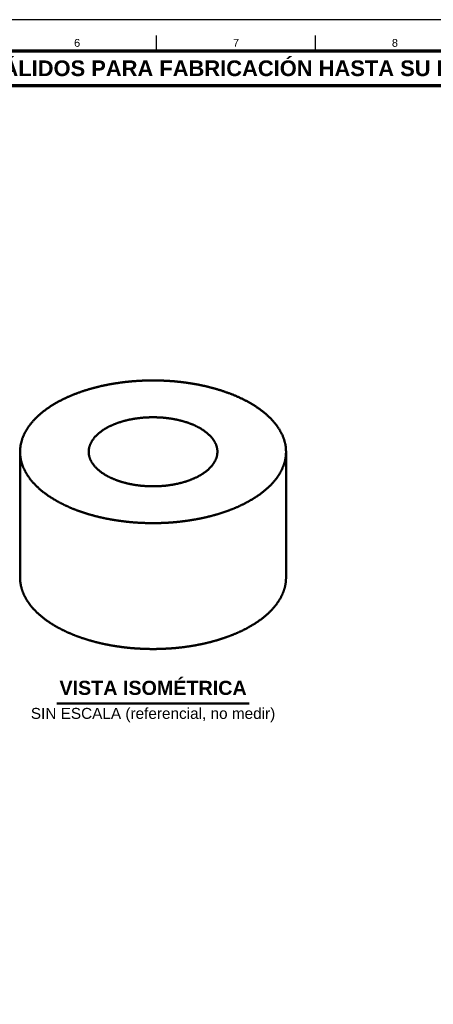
# Model space of a CAD drawing. Header units: millimetres. Extents: x 0 to 841, y 0 to 594.
# Tile 3 of 5: x 280 to 412, y 280 to 594. Entities that reach past the tile are written whole.
import ezdxf
from ezdxf.enums import TextEntityAlignment as Align

# ---------------------------------------------------------------- set-up
doc = ezdxf.new("R2010")
doc.units = ezdxf.units.MM
for name, color, linetype, lineweight in [('FINA', 7, 'CONTINUOUS', 25), ('MARCO', 7, 'CONTINUOUS', 70), ('TXT', 7, 'CONTINUOUS', 25), ('VIS', 7, 'CONTINUOUS', 50)]:
    doc.layers.add(name, color=color, linetype=linetype, lineweight=lineweight)
doc.styles.add('STD', font='LiberationSans-Regular.ttf')
doc.styles.add('STDB', font='LiberationSans-Bold.ttf')

msp = doc.modelspace()

# ---------------------------------------------------------------- linework, layer by layer
at = {"layer": 'FINA'}
for p, q in [((324.12, 584), (324.12, 589)), ((374.81, 584), (374.81, 589))]:
    msp.add_line(p, q, dxfattribs=at)
msp.add_lwpolyline([(0, 0), (841, 0), (841, 594), (0, 594)], close=True, dxfattribs=at)
at = {"layer": 'MARCO'}
for points in [[(20, 10), (831, 10), (831, 584), (20, 584)], [(20, 573), (831, 573), (831, 584), (20, 584)]]:
    msp.add_lwpolyline(points, close=True, dxfattribs=at)
at = {"layer": 'VIS'}
msp.add_line((292.29, 375.74), (353.71, 375.74), dxfattribs=at)
for points in [[(365.42, 456.09), (365.42, 456.3), (365.41, 456.51), (365.4, 456.72), (365.39, 456.92), (365.38, 457.13), (365.36, 457.34), (365.33, 457.55), (365.31, 457.76), (365.28, 457.97), (365.24, 458.17), (365.2, 458.38), (365.16, 458.58), (365.12, 458.79), (365.07, 458.99), (365.02, 459.2), (364.97, 459.4), (364.91, 459.6), (364.85, 459.8), (364.79, 460), (364.72, 460.2), (364.65, 460.4), (364.58, 460.59), (364.51, 460.79), (364.43, 460.98), (364.35, 461.18), (364.26, 461.37), (364.18, 461.56), (364.09, 461.75), (364, 461.94), (363.9, 462.12), (363.81, 462.31), (363.71, 462.5), (363.6, 462.68), (363.5, 462.86), (363.39, 463.04), (363.29, 463.22), (363.18, 463.4), (363.06, 463.57), (362.95, 463.75), (362.83, 463.92), (362.71, 464.1), (362.59, 464.27), (362.47, 464.44), (362.34, 464.6), (362.22, 464.77), (362.09, 464.94), (361.96, 465.1), (361.82, 465.26), (361.69, 465.42), (361.56, 465.58), (361.42, 465.74), (361.28, 465.9), (361.14, 466.06), (361, 466.21), (360.86, 466.36), (360.71, 466.52), (360.57, 466.67), (360.42, 466.82), (360.27, 466.96), (360.12, 467.11), (359.97, 467.26), (359.82, 467.4), (359.66, 467.54), (359.51, 467.68), (359.35, 467.82), (359.2, 467.96), (359.04, 468.1), (358.88, 468.24), (358.72, 468.37), (358.56, 468.51), (358.4, 468.64), (358.23, 468.77), (358.07, 468.9), (357.91, 469.03), (357.74, 469.16), (357.57, 469.28), (357.4, 469.41), (357.24, 469.53), (357.07, 469.66), (356.9, 469.78), (356.73, 469.9), (356.55, 470.02), (356.38, 470.14), (356.21, 470.26), (356.03, 470.37), (355.86, 470.49), (355.68, 470.6), (355.51, 470.72), (355.33, 470.83), (355.15, 470.94), (354.98, 471.05), (354.8, 471.16), (354.62, 471.27), (354.44, 471.38), (354.26, 471.48), (354.08, 471.59), (353.9, 471.69), (353.71, 471.8), (353.53, 471.9), (353.35, 472), (353.16, 472.1), (352.98, 472.2), (352.79, 472.3), (352.61, 472.4), (352.42, 472.49), (352.24, 472.59), (352.05, 472.68), (351.86, 472.78), (351.67, 472.87), (351.49, 472.96), (351.3, 473.05), (351.11, 473.14), (350.92, 473.23), (350.73, 473.32), (350.54, 473.41), (350.35, 473.5), (350.16, 473.58), (349.97, 473.67), (349.77, 473.75), (349.58, 473.84), (349.39, 473.92), (349.2, 474), (349, 474.08), (348.81, 474.16), (348.62, 474.24), (348.42, 474.32), (348.23, 474.4), (348.03, 474.47), (347.84, 474.55), (347.64, 474.63), (347.45, 474.7), (347.25, 474.77), (347.05, 474.85), (346.86, 474.92), (346.66, 474.99), (346.46, 475.06), (346.27, 475.13), (346.07, 475.2), (345.87, 475.27), (345.67, 475.34), (345.47, 475.4), (345.27, 475.47), (345.08, 475.54), (344.88, 475.6), (344.68, 475.66), (344.48, 475.73), (344.28, 475.79), (344.08, 475.85), (343.88, 475.91), (343.68, 475.97), (343.48, 476.03), (343.27, 476.09), (343.07, 476.15), (342.87, 476.21), (342.67, 476.27), (342.47, 476.32), (342.27, 476.38), (342.06, 476.43), (341.86, 476.49), (341.66, 476.54), (341.46, 476.59), (341.25, 476.65), (341.05, 476.7), (340.85, 476.75), (340.64, 476.8), (340.44, 476.85), (340.24, 476.9), (340.03, 476.95), (339.83, 476.99), (339.62, 477.04), (339.42, 477.09), (339.22, 477.13), (339.01, 477.18), (338.81, 477.22), (338.6, 477.27), (338.4, 477.31), (338.19, 477.35), (337.99, 477.39), (337.78, 477.43), (337.58, 477.48), (337.37, 477.52), (337.16, 477.55), (336.96, 477.59), (336.75, 477.63), (336.55, 477.67), (336.34, 477.71), (336.13, 477.74), (335.93, 477.78), (335.72, 477.81), (335.51, 477.85), (335.31, 477.88), (335.1, 477.92), (334.89, 477.95), (334.69, 477.98), (334.48, 478.01), (334.27, 478.04), (334.07, 478.07), (333.86, 478.1), (333.65, 478.13), (333.44, 478.16), (333.24, 478.19), (333.03, 478.22), (332.82, 478.24), (332.61, 478.27), (332.4, 478.3), (332.2, 478.32), (331.99, 478.34), (331.78, 478.37), (331.57, 478.39), (331.36, 478.42), (331.16, 478.44), (330.95, 478.46), (330.74, 478.48), (330.53, 478.5), (330.32, 478.52), (330.11, 478.54), (329.9, 478.56), (329.7, 478.58), (329.49, 478.59), (329.28, 478.61), (329.07, 478.63), (328.86, 478.64), (328.65, 478.66), (328.44, 478.67), (328.23, 478.69), (328.02, 478.7), (327.82, 478.71), (327.61, 478.73), (327.4, 478.74), (327.19, 478.75), (326.98, 478.76), (326.77, 478.77), (326.56, 478.78), (326.35, 478.79), (326.14, 478.8), (325.93, 478.81), (325.72, 478.82), (325.51, 478.82), (325.3, 478.83), (325.09, 478.83), (324.89, 478.84), (324.68, 478.84), (324.47, 478.85), (324.26, 478.85), (324.05, 478.86), (323.84, 478.86), (323.63, 478.86), (323.42, 478.86), (323.21, 478.86), (323, 478.86), (322.79, 478.86), (322.58, 478.86), (322.37, 478.86), (322.16, 478.86), (321.95, 478.86), (321.74, 478.85), (321.53, 478.85), (321.32, 478.84), (321.11, 478.84), (320.91, 478.83), (320.7, 478.83), (320.49, 478.82), (320.28, 478.82), (320.07, 478.81), (319.86, 478.8), (319.65, 478.79), (319.44, 478.78), (319.23, 478.77), (319.02, 478.76), (318.81, 478.75), (318.6, 478.74), (318.39, 478.73), (318.18, 478.71), (317.98, 478.7), (317.77, 478.69), (317.56, 478.67), (317.35, 478.66), (317.14, 478.64), (316.93, 478.63), (316.72, 478.61), (316.51, 478.59), (316.3, 478.58), (316.1, 478.56), (315.89, 478.54), (315.68, 478.52), (315.47, 478.5), (315.26, 478.48), (315.05, 478.46), (314.84, 478.44), (314.64, 478.42), (314.43, 478.39), (314.22, 478.37), (314.01, 478.34), (313.8, 478.32), (313.6, 478.3), (313.39, 478.27), (313.18, 478.24), (312.97, 478.22), (312.76, 478.19), (312.56, 478.16), (312.35, 478.13), (312.14, 478.1), (311.93, 478.07), (311.73, 478.04), (311.52, 478.01), (311.31, 477.98), (311.11, 477.95), (310.9, 477.92), (310.69, 477.88), (310.49, 477.85), (310.28, 477.81), (310.07, 477.78), (309.87, 477.74), (309.66, 477.71), (309.45, 477.67), (309.25, 477.63), (309.04, 477.59), (308.84, 477.55), (308.63, 477.52), (308.42, 477.48), (308.22, 477.43), (308.01, 477.39), (307.81, 477.35), (307.6, 477.31), (307.4, 477.27), (307.19, 477.22), (306.99, 477.18), (306.78, 477.13), (306.58, 477.09), (306.38, 477.04), (306.17, 476.99), (305.97, 476.95), (305.76, 476.9), (305.56, 476.85), (305.36, 476.8), (305.15, 476.75), (304.95, 476.7), (304.75, 476.65), (304.54, 476.59), (304.34, 476.54), (304.14, 476.49), (303.94, 476.43), (303.73, 476.38), (303.53, 476.32), (303.33, 476.27), (303.13, 476.21), (302.93, 476.15), (302.73, 476.09), (302.52, 476.03), (302.32, 475.97), (302.12, 475.91), (301.92, 475.85), (301.72, 475.79), (301.52, 475.73), (301.32, 475.66), (301.12, 475.6), (300.92, 475.54), (300.73, 475.47), (300.53, 475.4), (300.33, 475.34), (300.13, 475.27), (299.93, 475.2), (299.73, 475.13), (299.54, 475.06), (299.34, 474.99), (299.14, 474.92), (298.95, 474.85), (298.75, 474.77), (298.55, 474.7), (298.36, 474.63), (298.16, 474.55), (297.97, 474.47), (297.77, 474.4), (297.58, 474.32), (297.38, 474.24), (297.19, 474.16), (297, 474.08), (296.8, 474), (296.61, 473.92), (296.42, 473.84), (296.23, 473.75), (296.03, 473.67), (295.84, 473.58), (295.65, 473.5), (295.46, 473.41), (295.27, 473.32), (295.08, 473.23), (294.89, 473.14), (294.7, 473.05), (294.51, 472.96), (294.33, 472.87), (294.14, 472.78), (293.95, 472.68), (293.76, 472.59), (293.58, 472.49), (293.39, 472.4), (293.21, 472.3), (293.02, 472.2), (292.84, 472.1), (292.65, 472), (292.47, 471.9), (292.29, 471.8), (292.1, 471.69), (291.92, 471.59), (291.74, 471.48), (291.56, 471.38), (291.38, 471.27), (291.2, 471.16), (291.02, 471.05), (290.85, 470.94), (290.67, 470.83), (290.49, 470.72), (290.32, 470.6), (290.14, 470.49), (289.97, 470.37), (289.79, 470.26), (289.62, 470.14), (289.45, 470.02), (289.27, 469.9), (289.1, 469.78), (288.93, 469.66), (288.76, 469.53), (288.6, 469.41), (288.43, 469.28), (288.26, 469.16), (288.09, 469.03), (287.93, 468.9), (287.77, 468.77), (287.6, 468.64), (287.44, 468.51), (287.28, 468.37), (287.12, 468.24), (286.96, 468.1), (286.8, 467.96), (286.65, 467.82), (286.49, 467.68), (286.34, 467.54), (286.18, 467.4), (286.03, 467.26), (285.88, 467.11), (285.73, 466.96), (285.58, 466.82), (285.43, 466.67), (285.29, 466.52), (285.14, 466.36), (285, 466.21), (284.86, 466.06), (284.72, 465.9), (284.58, 465.74), (284.44, 465.58), (284.31, 465.42), (284.18, 465.26), (284.04, 465.1), (283.91, 464.94), (283.78, 464.77), (283.66, 464.6), (283.53, 464.44), (283.41, 464.27), (283.29, 464.1), (283.17, 463.92), (283.05, 463.75), (282.94, 463.57), (282.82, 463.4), (282.71, 463.22), (282.61, 463.04), (282.5, 462.86), (282.4, 462.68), (282.29, 462.5), (282.19, 462.31), (282.1, 462.12), (282, 461.94), (281.91, 461.75), (281.82, 461.56), (281.74, 461.37), (281.65, 461.18), (281.57, 460.98), (281.49, 460.79), (281.42, 460.59), (281.35, 460.4), (281.28, 460.2), (281.21, 460), (281.15, 459.8), (281.09, 459.6), (281.03, 459.4), (280.98, 459.2), (280.93, 458.99), (280.88, 458.79), (280.84, 458.58), (280.8, 458.38), (280.76, 458.17), (280.72, 457.97), (280.69, 457.76), (280.67, 457.55), (280.64, 457.34), (280.62, 457.13), (280.61, 456.92), (280.6, 456.72), (280.59, 456.51), (280.58, 456.3), (280.58, 456.09)], [(343.53, 456.09), (343.52, 456.25), (343.52, 456.42), (343.51, 456.58), (343.49, 456.74), (343.47, 456.91), (343.44, 457.07), (343.41, 457.23), (343.38, 457.39), (343.34, 457.55), (343.3, 457.71), (343.26, 457.87), (343.21, 458.03), (343.15, 458.18), (343.09, 458.34), (343.03, 458.49), (342.97, 458.64), (342.9, 458.79), (342.83, 458.94), (342.75, 459.08), (342.67, 459.23), (342.59, 459.37), (342.51, 459.51), (342.42, 459.65), (342.33, 459.79), (342.24, 459.93), (342.14, 460.06), (342.05, 460.19), (341.95, 460.33), (341.84, 460.45), (341.74, 460.58), (341.63, 460.71), (341.53, 460.83), (341.42, 460.95), (341.3, 461.07), (341.19, 461.19), (341.07, 461.31), (340.96, 461.43), (340.84, 461.54), (340.72, 461.65), (340.6, 461.76), (340.47, 461.87), (340.35, 461.98), (340.22, 462.08), (340.09, 462.19), (339.97, 462.29), (339.84, 462.39), (339.7, 462.49), (339.57, 462.59), (339.44, 462.69), (339.31, 462.78), (339.17, 462.87), (339.03, 462.97), (338.9, 463.06), (338.76, 463.15), (338.62, 463.24), (338.48, 463.32), (338.34, 463.41), (338.2, 463.49), (338.06, 463.58), (337.91, 463.66), (337.77, 463.74), (337.63, 463.82), (337.48, 463.9), (337.34, 463.97), (337.19, 464.05), (337.04, 464.12), (336.9, 464.2), (336.75, 464.27), (336.6, 464.34), (336.45, 464.41), (336.3, 464.48), (336.15, 464.55), (336, 464.61), (335.85, 464.68), (335.7, 464.75), (335.55, 464.81), (335.39, 464.87), (335.24, 464.93), (335.09, 464.99), (334.94, 465.05), (334.78, 465.11), (334.63, 465.17), (334.47, 465.22), (334.32, 465.28), (334.16, 465.34), (334.01, 465.39), (333.85, 465.44), (333.7, 465.49), (333.54, 465.54), (333.38, 465.59), (333.22, 465.64), (333.07, 465.69), (332.91, 465.74), (332.75, 465.78), (332.59, 465.83), (332.44, 465.87), (332.28, 465.92), (332.12, 465.96), (331.96, 466), (331.8, 466.04), (331.64, 466.08), (331.48, 466.12), (331.32, 466.16), (331.16, 466.2), (331, 466.24), (330.84, 466.27), (330.68, 466.31), (330.52, 466.34), (330.36, 466.38), (330.19, 466.41), (330.03, 466.44), (329.87, 466.47), (329.71, 466.5), (329.55, 466.53), (329.39, 466.56), (329.22, 466.59), (329.06, 466.62), (328.9, 466.64), (328.74, 466.67), (328.57, 466.69), (328.41, 466.72), (328.25, 466.74), (328.09, 466.76), (327.92, 466.79), (327.76, 466.81), (327.6, 466.83), (327.43, 466.85), (327.27, 466.87), (327.11, 466.88), (326.94, 466.9), (326.78, 466.92), (326.61, 466.94), (326.45, 466.95), (326.29, 466.97), (326.12, 466.98), (325.96, 466.99), (325.79, 467), (325.63, 467.02), (325.47, 467.03), (325.3, 467.04), (325.14, 467.05), (324.97, 467.06), (324.81, 467.06), (324.65, 467.07), (324.48, 467.08), (324.32, 467.08), (324.15, 467.09), (323.99, 467.09), (323.82, 467.1), (323.66, 467.1), (323.49, 467.1), (323.33, 467.11), (323.16, 467.11), (323, 467.11), (322.84, 467.11), (322.67, 467.11), (322.51, 467.1), (322.34, 467.1), (322.18, 467.1), (322.01, 467.09), (321.85, 467.09), (321.68, 467.08), (321.52, 467.08), (321.35, 467.07), (321.19, 467.06), (321.03, 467.06), (320.86, 467.05), (320.7, 467.04), (320.53, 467.03), (320.37, 467.02), (320.21, 467), (320.04, 466.99), (319.88, 466.98), (319.71, 466.97), (319.55, 466.95), (319.39, 466.94), (319.22, 466.92), (319.06, 466.9), (318.89, 466.88), (318.73, 466.87), (318.57, 466.85), (318.4, 466.83), (318.24, 466.81), (318.08, 466.79), (317.91, 466.76), (317.75, 466.74), (317.59, 466.72), (317.43, 466.69), (317.26, 466.67), (317.1, 466.64), (316.94, 466.62), (316.78, 466.59), (316.61, 466.56), (316.45, 466.53), (316.29, 466.5), (316.13, 466.47), (315.97, 466.44), (315.81, 466.41), (315.64, 466.38), (315.48, 466.34), (315.32, 466.31), (315.16, 466.27), (315, 466.24), (314.84, 466.2), (314.68, 466.16), (314.52, 466.12), (314.36, 466.08), (314.2, 466.04), (314.04, 466), (313.88, 465.96), (313.72, 465.92), (313.56, 465.87), (313.41, 465.83), (313.25, 465.78), (313.09, 465.74), (312.93, 465.69), (312.78, 465.64), (312.62, 465.59), (312.46, 465.54), (312.3, 465.49), (312.15, 465.44), (311.99, 465.39), (311.84, 465.34), (311.68, 465.28), (311.53, 465.22), (311.37, 465.17), (311.22, 465.11), (311.06, 465.05), (310.91, 464.99), (310.76, 464.93), (310.61, 464.87), (310.45, 464.81), (310.3, 464.75), (310.15, 464.68), (310, 464.61), (309.85, 464.55), (309.7, 464.48), (309.55, 464.41), (309.4, 464.34), (309.25, 464.27), (309.1, 464.2), (308.96, 464.12), (308.81, 464.05), (308.66, 463.97), (308.52, 463.9), (308.37, 463.82), (308.23, 463.74), (308.09, 463.66), (307.94, 463.58), (307.8, 463.49), (307.66, 463.41), (307.52, 463.32), (307.38, 463.24), (307.24, 463.15), (307.1, 463.06), (306.97, 462.97), (306.83, 462.87), (306.69, 462.78), (306.56, 462.69), (306.43, 462.59), (306.3, 462.49), (306.16, 462.39), (306.03, 462.29), (305.91, 462.19), (305.78, 462.08), (305.65, 461.98), (305.53, 461.87), (305.4, 461.76), (305.28, 461.65), (305.16, 461.54), (305.04, 461.43), (304.93, 461.31), (304.81, 461.19), (304.7, 461.07), (304.58, 460.95), (304.47, 460.83), (304.37, 460.71), (304.26, 460.58), (304.16, 460.45), (304.05, 460.33), (303.95, 460.19), (303.86, 460.06), (303.76, 459.93), (303.67, 459.79), (303.58, 459.65), (303.49, 459.51), (303.41, 459.37), (303.33, 459.23), (303.25, 459.08), (303.17, 458.94), (303.1, 458.79), (303.03, 458.64), (302.97, 458.49), (302.91, 458.34), (302.85, 458.18), (302.79, 458.03), (302.74, 457.87), (302.7, 457.71), (302.66, 457.55), (302.62, 457.39), (302.59, 457.23), (302.56, 457.07), (302.53, 456.91), (302.51, 456.74), (302.49, 456.58), (302.48, 456.42), (302.48, 456.25), (302.47, 456.09)], [(280.58, 456.09), (280.58, 455.92), (280.58, 455.75), (280.59, 455.59), (280.6, 455.42), (280.61, 455.25), (280.62, 455.09), (280.64, 454.92), (280.65, 454.76), (280.67, 454.59), (280.69, 454.42), (280.72, 454.26), (280.74, 454.09), (280.77, 453.93), (280.8, 453.77), (280.83, 453.6), (280.87, 453.44), (280.9, 453.28), (280.94, 453.11), (280.98, 452.95), (281.03, 452.79), (281.07, 452.63), (281.12, 452.47), (281.17, 452.31), (281.22, 452.15), (281.27, 451.99), (281.33, 451.84), (281.38, 451.68), (281.44, 451.52), (281.5, 451.37), (281.56, 451.21), (281.63, 451.06), (281.69, 450.91), (281.76, 450.75), (281.83, 450.6), (281.9, 450.45), (281.97, 450.3), (282.05, 450.15), (282.12, 450), (282.2, 449.85), (282.28, 449.71), (282.36, 449.56), (282.44, 449.42), (282.52, 449.27), (282.61, 449.13), (282.7, 448.99), (282.78, 448.84), (282.87, 448.7), (282.96, 448.56), (283.05, 448.42), (283.15, 448.28), (283.24, 448.15), (283.34, 448.01), (283.43, 447.87), (283.53, 447.74), (283.63, 447.61), (283.73, 447.47), (283.83, 447.34), (283.94, 447.21), (284.04, 447.08), (284.15, 446.95), (284.25, 446.82), (284.36, 446.69), (284.47, 446.56), (284.58, 446.44), (284.69, 446.31), (284.8, 446.19), (284.91, 446.06), (285.02, 445.94), (285.13, 445.82), (285.25, 445.7), (285.37, 445.58), (285.48, 445.46), (285.6, 445.34), (285.72, 445.22), (285.84, 445.11), (285.96, 444.99), (286.08, 444.88), (286.2, 444.76), (286.32, 444.65), (286.44, 444.53), (286.57, 444.42), (286.69, 444.31), (286.82, 444.2), (286.94, 444.09), (287.07, 443.98), (287.2, 443.87), (287.32, 443.77), (287.45, 443.66), (287.58, 443.55), (287.71, 443.45), (287.84, 443.35), (287.97, 443.24), (288.1, 443.14), (288.23, 443.04), (288.37, 442.94), (288.5, 442.84), (288.63, 442.74), (288.77, 442.64), (288.9, 442.54), (289.04, 442.44), (289.17, 442.34), (289.31, 442.25), (289.45, 442.15), (289.58, 442.06), (289.72, 441.96), (289.86, 441.87), (290, 441.78), (290.14, 441.69), (290.28, 441.59), (290.42, 441.5), (290.56, 441.41), (290.7, 441.32), (290.84, 441.24), (290.98, 441.15), (291.12, 441.06), (291.27, 440.97), (291.41, 440.89), (291.55, 440.8), (291.7, 440.72), (291.84, 440.63), (291.98, 440.55), (292.13, 440.47), (292.27, 440.38), (292.42, 440.3), (292.57, 440.22), (292.71, 440.14), (292.86, 440.06), (293, 439.98), (293.15, 439.9), (293.3, 439.83), (293.45, 439.75), (293.6, 439.67), (293.74, 439.6), (293.89, 439.52), (294.04, 439.44), (294.19, 439.37), (294.34, 439.3), (294.49, 439.22), (294.64, 439.15), (294.79, 439.08), (294.94, 439.01), (295.09, 438.94), (295.24, 438.86), (295.39, 438.79), (295.55, 438.73), (295.7, 438.66), (295.85, 438.59), (296, 438.52), (296.15, 438.45), (296.31, 438.39), (296.46, 438.32), (296.61, 438.25), (296.77, 438.19), (296.92, 438.12), (297.08, 438.06), (297.23, 438), (297.38, 437.93), (297.54, 437.87), (297.69, 437.81), (297.85, 437.75), (298, 437.69), (298.16, 437.63), (298.31, 437.57), (298.47, 437.51), (298.63, 437.45), (298.78, 437.39), (298.94, 437.33), (299.1, 437.27), (299.25, 437.22), (299.41, 437.16), (299.57, 437.1), (299.72, 437.05), (299.88, 436.99), (300.04, 436.94), (300.2, 436.88), (300.35, 436.83), (300.51, 436.78), (300.67, 436.72), (300.83, 436.67), (300.99, 436.62), (301.15, 436.57), (301.3, 436.52), (301.46, 436.47), (301.62, 436.42), (301.78, 436.37), (301.94, 436.32), (302.1, 436.27), (302.26, 436.22), (302.42, 436.17), (302.58, 436.12), (302.74, 436.08), (302.9, 436.03), (303.06, 435.99), (303.22, 435.94), (303.38, 435.89), (303.54, 435.85), (303.7, 435.81), (303.86, 435.76), (304.02, 435.72), (304.19, 435.67), (304.35, 435.63), (304.51, 435.59), (304.67, 435.55), (304.83, 435.51), (304.99, 435.47), (305.16, 435.43), (305.32, 435.39), (305.48, 435.35), (305.64, 435.31), (305.8, 435.27), (305.97, 435.23), (306.13, 435.19), (306.29, 435.15), (306.45, 435.12), (306.62, 435.08), (306.78, 435.04), (306.94, 435.01), (307.1, 434.97), (307.27, 434.94), (307.43, 434.9), (307.59, 434.87), (307.76, 434.83), (307.92, 434.8), (308.08, 434.77), (308.25, 434.73), (308.41, 434.7), (308.57, 434.67), (308.74, 434.64), (308.9, 434.61), (309.07, 434.58), (309.23, 434.55), (309.39, 434.52), (309.56, 434.49), (309.72, 434.46), (309.89, 434.43), (310.05, 434.4), (310.22, 434.37), (310.38, 434.34), (310.54, 434.32), (310.71, 434.29), (310.87, 434.26), (311.04, 434.24), (311.2, 434.21), (311.37, 434.19), (311.53, 434.16), (311.7, 434.14), (311.86, 434.11), (312.03, 434.09), (312.19, 434.06), (312.36, 434.04), (312.52, 434.02), (312.69, 434), (312.85, 433.97), (313.02, 433.95), (313.19, 433.93), (313.35, 433.91), (313.52, 433.89), (313.68, 433.87), (313.85, 433.85), (314.01, 433.83), (314.18, 433.81), (314.34, 433.79), (314.51, 433.77), (314.68, 433.75), (314.84, 433.74), (315.01, 433.72), (315.17, 433.7), (315.34, 433.69), (315.51, 433.67), (315.67, 433.65), (315.84, 433.64), (316, 433.62), (316.17, 433.61), (316.34, 433.59), (316.5, 433.58), (316.67, 433.57), (316.84, 433.55), (317, 433.54), (317.17, 433.53), (317.33, 433.52), (317.5, 433.5), (317.67, 433.49), (317.83, 433.48), (318, 433.47), (318.17, 433.46), (318.33, 433.45), (318.5, 433.44), (318.67, 433.43), (318.83, 433.42), (319, 433.41), (319.17, 433.41), (319.33, 433.4), (319.5, 433.39), (319.67, 433.38), (319.83, 433.38), (320, 433.37), (320.17, 433.36), (320.33, 433.36), (320.5, 433.35), (320.67, 433.35), (320.83, 433.34), (321, 433.34), (321.17, 433.33), (321.33, 433.33), (321.5, 433.33), (321.67, 433.32), (321.83, 433.32), (322, 433.32), (322.17, 433.32), (322.33, 433.31), (322.5, 433.31), (322.67, 433.31), (322.83, 433.31), (323, 433.31), (323.17, 433.31), (323.33, 433.31), (323.5, 433.31), (323.67, 433.31), (323.83, 433.32), (324, 433.32), (324.17, 433.32), (324.33, 433.32), (324.5, 433.33), (324.67, 433.33), (324.83, 433.33), (325, 433.34), (325.17, 433.34), (325.33, 433.35), (325.5, 433.35), (325.67, 433.36), (325.83, 433.36), (326, 433.37), (326.17, 433.38), (326.33, 433.38), (326.5, 433.39), (326.67, 433.4), (326.83, 433.41), (327, 433.41), (327.17, 433.42), (327.33, 433.43), (327.5, 433.44), (327.67, 433.45), (327.83, 433.46), (328, 433.47), (328.17, 433.48), (328.33, 433.49), (328.5, 433.5), (328.67, 433.52), (328.83, 433.53), (329, 433.54), (329.17, 433.55), (329.33, 433.57), (329.5, 433.58), (329.66, 433.59), (329.83, 433.61), (330, 433.62), (330.16, 433.64), (330.33, 433.65), (330.49, 433.67), (330.66, 433.69), (330.83, 433.7), (330.99, 433.72), (331.16, 433.74), (331.32, 433.75), (331.49, 433.77), (331.66, 433.79), (331.82, 433.81), (331.99, 433.83), (332.15, 433.85), (332.32, 433.87), (332.48, 433.89), (332.65, 433.91), (332.81, 433.93), (332.98, 433.95), (333.15, 433.97), (333.31, 434), (333.48, 434.02), (333.64, 434.04), (333.81, 434.06), (333.97, 434.09), (334.14, 434.11), (334.3, 434.14), (334.47, 434.16), (334.63, 434.19), (334.8, 434.21), (334.96, 434.24), (335.13, 434.26), (335.29, 434.29), (335.46, 434.32), (335.62, 434.34), (335.78, 434.37), (335.95, 434.4), (336.11, 434.43), (336.28, 434.46), (336.44, 434.49), (336.61, 434.52), (336.77, 434.55), (336.93, 434.58), (337.1, 434.61), (337.26, 434.64), (337.43, 434.67), (337.59, 434.7), (337.75, 434.73), (337.92, 434.77), (338.08, 434.8), (338.24, 434.83), (338.41, 434.87), (338.57, 434.9), (338.73, 434.94), (338.9, 434.97), (339.06, 435.01), (339.22, 435.04), (339.38, 435.08), (339.55, 435.12), (339.71, 435.15), (339.87, 435.19), (340.03, 435.23), (340.2, 435.27), (340.36, 435.31), (340.52, 435.35), (340.68, 435.39), (340.85, 435.43), (341.01, 435.47), (341.17, 435.51), (341.33, 435.55), (341.49, 435.59), (341.65, 435.63), (341.81, 435.67), (341.98, 435.72), (342.14, 435.76), (342.3, 435.81), (342.46, 435.85), (342.62, 435.89), (342.78, 435.94), (342.94, 435.99), (343.1, 436.03), (343.26, 436.08), (343.42, 436.12), (343.58, 436.17), (343.74, 436.22), (343.9, 436.27), (344.06, 436.32), (344.22, 436.37), (344.38, 436.42), (344.54, 436.47), (344.7, 436.52), (344.85, 436.57), (345.01, 436.62), (345.17, 436.67), (345.33, 436.72), (345.49, 436.78), (345.65, 436.83), (345.8, 436.88), (345.96, 436.94), (346.12, 436.99), (346.28, 437.05), (346.43, 437.1), (346.59, 437.16), (346.75, 437.22), (346.9, 437.27), (347.06, 437.33), (347.22, 437.39), (347.37, 437.45), (347.53, 437.51), (347.69, 437.57), (347.84, 437.63), (348, 437.69), (348.15, 437.75), (348.31, 437.81), (348.46, 437.87), (348.62, 437.93), (348.77, 438), (348.92, 438.06), (349.08, 438.12), (349.23, 438.19), (349.39, 438.25), (349.54, 438.32), (349.69, 438.39), (349.85, 438.45), (350, 438.52), (350.15, 438.59), (350.3, 438.66), (350.45, 438.73), (350.61, 438.79), (350.76, 438.86), (350.91, 438.94), (351.06, 439.01), (351.21, 439.08), (351.36, 439.15), (351.51, 439.22), (351.66, 439.3), (351.81, 439.37), (351.96, 439.45), (352.11, 439.52), (352.26, 439.6), (352.41, 439.67), (352.55, 439.75), (352.7, 439.83), (352.85, 439.9), (353, 439.98)], [(280.58, 456.09), (280.58, 415.91)], [(302.47, 456.09), (302.48, 455.92), (302.48, 455.76), (302.49, 455.59), (302.51, 455.43), (302.53, 455.27), (302.56, 455.1), (302.59, 454.94), (302.62, 454.78), (302.66, 454.62), (302.7, 454.46), (302.75, 454.3), (302.8, 454.15), (302.85, 453.99), (302.91, 453.84), (302.97, 453.68), (303.03, 453.53), (303.1, 453.38), (303.17, 453.23), (303.25, 453.09), (303.33, 452.94), (303.41, 452.8), (303.49, 452.66), (303.58, 452.52), (303.67, 452.38), (303.76, 452.24), (303.86, 452.11), (303.96, 451.98), (304.06, 451.85), (304.16, 451.72), (304.26, 451.59), (304.37, 451.46), (304.48, 451.34), (304.59, 451.22), (304.7, 451.1), (304.81, 450.98), (304.93, 450.86), (305.05, 450.75), (305.17, 450.63), (305.29, 450.52), (305.41, 450.41), (305.53, 450.3), (305.66, 450.19), (305.78, 450.09), (305.91, 449.98), (306.04, 449.88), (306.17, 449.78), (306.3, 449.68), (306.43, 449.58), (306.57, 449.48), (306.7, 449.39), (306.84, 449.29), (306.97, 449.2), (307.11, 449.11), (307.25, 449.02), (307.39, 448.93), (307.53, 448.85), (307.67, 448.76), (307.81, 448.68), (307.95, 448.59), (308.09, 448.51), (308.24, 448.43), (308.38, 448.35), (308.53, 448.27), (308.67, 448.2), (308.82, 448.12), (308.97, 448.05), (309.11, 447.97), (309.26, 447.9), (309.41, 447.83), (309.56, 447.76), (309.71, 447.69), (309.86, 447.62), (310.01, 447.56), (310.16, 447.49), (310.31, 447.42), (310.46, 447.36), (310.62, 447.3), (310.77, 447.24), (310.92, 447.18), (311.08, 447.12), (311.23, 447.06), (311.38, 447), (311.54, 446.95), (311.69, 446.89), (311.85, 446.84), (312, 446.78), (312.16, 446.73), (312.32, 446.68), (312.47, 446.63), (312.63, 446.58), (312.79, 446.53), (312.95, 446.48), (313.1, 446.43), (313.26, 446.39), (313.42, 446.34), (313.58, 446.3), (313.74, 446.25), (313.9, 446.21), (314.06, 446.17), (314.22, 446.13), (314.37, 446.09), (314.53, 446.05), (314.7, 446.01), (314.86, 445.97), (315.02, 445.93), (315.18, 445.9), (315.34, 445.86), (315.5, 445.83), (315.66, 445.8), (315.82, 445.76), (315.98, 445.73), (316.14, 445.7), (316.31, 445.67), (316.47, 445.64), (316.63, 445.61), (316.79, 445.58), (316.96, 445.56), (317.12, 445.53), (317.28, 445.5), (317.44, 445.48), (317.61, 445.45), (317.77, 445.43), (317.93, 445.41), (318.1, 445.39), (318.26, 445.36), (318.42, 445.34), (318.59, 445.32), (318.75, 445.31), (318.91, 445.29), (319.08, 445.27), (319.24, 445.25), (319.4, 445.24), (319.57, 445.22), (319.73, 445.21), (319.9, 445.19), (320.06, 445.18), (320.23, 445.17), (320.39, 445.16), (320.55, 445.15), (320.72, 445.14), (320.88, 445.13), (321.05, 445.12), (321.21, 445.11), (321.38, 445.1), (321.54, 445.09), (321.71, 445.09), (321.87, 445.08), (322.03, 445.08), (322.2, 445.08), (322.36, 445.07), (322.53, 445.07), (322.69, 445.07), (322.86, 445.07), (323.02, 445.07), (323.19, 445.07), (323.35, 445.07), (323.52, 445.07), (323.68, 445.07), (323.85, 445.08), (324.01, 445.08), (324.18, 445.09), (324.34, 445.09), (324.51, 445.1), (324.67, 445.1), (324.83, 445.11), (325, 445.12), (325.16, 445.13), (325.33, 445.14), (325.49, 445.15), (325.66, 445.16), (325.82, 445.17), (325.98, 445.18), (326.15, 445.2), (326.31, 445.21), (326.48, 445.23), (326.64, 445.24), (326.8, 445.26), (326.97, 445.27), (327.13, 445.29), (327.3, 445.31), (327.46, 445.33), (327.62, 445.35), (327.79, 445.37), (327.95, 445.39), (328.11, 445.41), (328.28, 445.44), (328.44, 445.46), (328.6, 445.49), (328.76, 445.51), (328.93, 445.54), (329.09, 445.56), (329.25, 445.59), (329.41, 445.62), (329.58, 445.65), (329.74, 445.68), (329.9, 445.71), (330.06, 445.74), (330.22, 445.77), (330.39, 445.81), (330.55, 445.84), (330.71, 445.87), (330.87, 445.91), (331.03, 445.95), (331.19, 445.98), (331.35, 446.02), (331.51, 446.06), (331.67, 446.1), (331.83, 446.14), (331.99, 446.18), (332.15, 446.22), (332.31, 446.27), (332.47, 446.31), (332.62, 446.35), (332.78, 446.4), (332.94, 446.45), (333.1, 446.49), (333.26, 446.54), (333.41, 446.59), (333.57, 446.64), (333.73, 446.69), (333.88, 446.74), (334.04, 446.8), (334.19, 446.85), (334.35, 446.91), (334.5, 446.96), (334.66, 447.02), (334.81, 447.08), (334.97, 447.13), (335.12, 447.19), (335.27, 447.25), (335.43, 447.32), (335.58, 447.38), (335.73, 447.44), (335.88, 447.51), (336.03, 447.57), (336.18, 447.64), (336.33, 447.71), (336.48, 447.78), (336.63, 447.85), (336.78, 447.92), (336.93, 447.99), (337.08, 448.07), (337.22, 448.14), (337.37, 448.22), (337.51, 448.29)], [(337.51, 448.29), (337.66, 448.37), (337.81, 448.45), (337.95, 448.54), (338.1, 448.62), (338.24, 448.7), (338.38, 448.79), (338.52, 448.88), (338.66, 448.97), (338.81, 449.06), (338.94, 449.15), (339.08, 449.24), (339.22, 449.33), (339.36, 449.43), (339.49, 449.53), (339.63, 449.63), (339.76, 449.73), (339.89, 449.83), (340.02, 449.93), (340.15, 450.03), (340.28, 450.14), (340.41, 450.25), (340.53, 450.36), (340.66, 450.47), (340.78, 450.58), (340.9, 450.7), (341.02, 450.81), (341.14, 450.93), (341.26, 451.05), (341.37, 451.17), (341.48, 451.29), (341.59, 451.42), (341.7, 451.54), (341.81, 451.67), (341.91, 451.8), (342.01, 451.94), (342.11, 452.07), (342.21, 452.2), (342.3, 452.34), (342.4, 452.48), (342.48, 452.62), (342.57, 452.76), (342.65, 452.91), (342.73, 453.06), (342.81, 453.2), (342.88, 453.35), (342.95, 453.5), (343.02, 453.66), (343.08, 453.81), (343.14, 453.97), (343.2, 454.12), (343.25, 454.28), (343.3, 454.44), (343.34, 454.6), (343.38, 454.77), (343.41, 454.93), (343.44, 455.09), (343.47, 455.26), (343.49, 455.42), (343.5, 455.59), (343.52, 455.75), (343.52, 455.92), (343.53, 456.09)], [(353, 439.98), (353.14, 440.06), (353.28, 440.14), (353.43, 440.22), (353.57, 440.3), (353.71, 440.38), (353.86, 440.46), (354, 440.54), (354.14, 440.62), (354.28, 440.71), (354.43, 440.79), (354.57, 440.87), (354.71, 440.96), (354.85, 441.04), (354.99, 441.13), (355.13, 441.22), (355.27, 441.3), (355.41, 441.39), (355.54, 441.48), (355.68, 441.57), (355.82, 441.66), (355.96, 441.75), (356.09, 441.84), (356.23, 441.93), (356.37, 442.02), (356.5, 442.12), (356.64, 442.21), (356.77, 442.3), (356.9, 442.4), (357.04, 442.5), (357.17, 442.59), (357.3, 442.69), (357.43, 442.79), (357.57, 442.89), (357.7, 442.98), (357.83, 443.08), (357.96, 443.19), (358.09, 443.29), (358.21, 443.39), (358.34, 443.49), (358.47, 443.6), (358.6, 443.7), (358.72, 443.8), (358.85, 443.91), (358.97, 444.02), (359.1, 444.12), (359.22, 444.23), (359.34, 444.34), (359.47, 444.45), (359.59, 444.56), (359.71, 444.67), (359.83, 444.79), (359.95, 444.9), (360.07, 445.01), (360.18, 445.13), (360.3, 445.24), (360.42, 445.36), (360.53, 445.47), (360.65, 445.59), (360.76, 445.71), (360.87, 445.83), (360.99, 445.95), (361.1, 446.07), (361.21, 446.19), (361.32, 446.32), (361.42, 446.44), (361.53, 446.56), (361.64, 446.69), (361.74, 446.81), (361.85, 446.94), (361.95, 447.07), (362.05, 447.2), (362.16, 447.33), (362.26, 447.46), (362.35, 447.59), (362.45, 447.72), (362.55, 447.85), (362.64, 447.99), (362.74, 448.12), (362.83, 448.25), (362.92, 448.39), (363.01, 448.53), (363.1, 448.67), (363.19, 448.8), (363.28, 448.94), (363.36, 449.08), (363.45, 449.22), (363.53, 449.37), (363.61, 449.51), (363.69, 449.65), (363.77, 449.8), (363.85, 449.94), (363.92, 450.09), (364, 450.24), (364.07, 450.38), (364.14, 450.53), (364.21, 450.68), (364.27, 450.83), (364.34, 450.98), (364.4, 451.13), (364.47, 451.28), (364.53, 451.44), (364.58, 451.59), (364.64, 451.74), (364.7, 451.9), (364.75, 452.05), (364.8, 452.21), (364.85, 452.37), (364.9, 452.52), (364.94, 452.68), (364.99, 452.84), (365.03, 453), (365.07, 453.16), (365.11, 453.32), (365.14, 453.48), (365.17, 453.64), (365.21, 453.8), (365.23, 453.96), (365.26, 454.12), (365.29, 454.29), (365.31, 454.45), (365.33, 454.61), (365.35, 454.78), (365.37, 454.94), (365.38, 455.1), (365.39, 455.27), (365.4, 455.43), (365.41, 455.59), (365.42, 455.76), (365.42, 455.92), (365.42, 456.09)], [(365.42, 456.09), (365.42, 415.91)], [(280.58, 415.91), (280.58, 415.75), (280.58, 415.58), (280.59, 415.41), (280.6, 415.25), (280.61, 415.08), (280.62, 414.91), (280.64, 414.75), (280.65, 414.58), (280.67, 414.42), (280.69, 414.25), (280.72, 414.08), (280.74, 413.92), (280.77, 413.76), (280.8, 413.59), (280.83, 413.43), (280.87, 413.26), (280.9, 413.1), (280.94, 412.94), (280.98, 412.78), (281.03, 412.62), (281.07, 412.46), (281.12, 412.3), (281.17, 412.14), (281.22, 411.98), (281.27, 411.82), (281.33, 411.66), (281.38, 411.51), (281.44, 411.35), (281.5, 411.19), (281.56, 411.04), (281.63, 410.88), (281.69, 410.73), (281.76, 410.58), (281.83, 410.43), (281.9, 410.28), (281.97, 410.13), (282.05, 409.98), (282.12, 409.83), (282.2, 409.68), (282.28, 409.53), (282.36, 409.39), (282.44, 409.24), (282.52, 409.1), (282.61, 408.95), (282.7, 408.81), (282.78, 408.67), (282.87, 408.53), (282.96, 408.39), (283.05, 408.25), (283.15, 408.11), (283.24, 407.97), (283.34, 407.84), (283.43, 407.7), (283.53, 407.57), (283.63, 407.43), (283.73, 407.3), (283.83, 407.17), (283.94, 407.03), (284.04, 406.9), (284.15, 406.77), (284.25, 406.65), (284.36, 406.52), (284.47, 406.39), (284.58, 406.26), (284.69, 406.14), (284.8, 406.01), (284.91, 405.89), (285.02, 405.77), (285.13, 405.65), (285.25, 405.52), (285.37, 405.4), (285.48, 405.29), (285.6, 405.17), (285.72, 405.05), (285.84, 404.93), (285.96, 404.82), (286.08, 404.7), (286.2, 404.59), (286.32, 404.47), (286.44, 404.36), (286.57, 404.25), (286.69, 404.14), (286.82, 404.03), (286.94, 403.92), (287.07, 403.81), (287.2, 403.7), (287.32, 403.59), (287.45, 403.49), (287.58, 403.38), (287.71, 403.28), (287.84, 403.17), (287.97, 403.07), (288.1, 402.97), (288.23, 402.86), (288.37, 402.76), (288.5, 402.66), (288.63, 402.56), (288.77, 402.46), (288.9, 402.36), (289.04, 402.27), (289.17, 402.17), (289.31, 402.07), (289.45, 401.98), (289.58, 401.88), (289.72, 401.79), (289.86, 401.7), (290, 401.6), (290.14, 401.51), (290.28, 401.42), (290.42, 401.33), (290.56, 401.24), (290.7, 401.15), (290.84, 401.06), (290.98, 400.97), (291.12, 400.89), (291.27, 400.8), (291.41, 400.71), (291.55, 400.63), (291.7, 400.54), (291.84, 400.46), (291.98, 400.38), (292.13, 400.29), (292.27, 400.21), (292.42, 400.13), (292.57, 400.05), (292.71, 399.97), (292.86, 399.89), (293, 399.81), (293.15, 399.73), (293.3, 399.65), (293.45, 399.57), (293.6, 399.5), (293.74, 399.42), (293.89, 399.35), (294.04, 399.27), (294.19, 399.2), (294.34, 399.12), (294.49, 399.05), (294.64, 398.98), (294.79, 398.9), (294.94, 398.83), (295.09, 398.76), (295.24, 398.69), (295.39, 398.62), (295.55, 398.55), (295.7, 398.48), (295.85, 398.41), (296, 398.35), (296.15, 398.28), (296.31, 398.21), (296.46, 398.15), (296.61, 398.08), (296.77, 398.01), (296.92, 397.95), (297.08, 397.89), (297.23, 397.82), (297.38, 397.76), (297.54, 397.7), (297.69, 397.63), (297.85, 397.57), (298, 397.51), (298.16, 397.45), (298.31, 397.39), (298.47, 397.33), (298.63, 397.27), (298.78, 397.21), (298.94, 397.16), (299.1, 397.1), (299.25, 397.04), (299.41, 396.98), (299.57, 396.93), (299.72, 396.87), (299.88, 396.82), (300.04, 396.76), (300.2, 396.71), (300.35, 396.65), (300.51, 396.6), (300.67, 396.55), (300.83, 396.5), (300.99, 396.44), (301.15, 396.39), (301.3, 396.34), (301.46, 396.29), (301.62, 396.24), (301.78, 396.19), (301.94, 396.14), (302.1, 396.09), (302.26, 396.05), (302.42, 396), (302.58, 395.95), (302.74, 395.9), (302.9, 395.86), (303.06, 395.81), (303.22, 395.77), (303.38, 395.72), (303.54, 395.68), (303.7, 395.63), (303.86, 395.59), (304.02, 395.54), (304.19, 395.5), (304.35, 395.46), (304.51, 395.42), (304.67, 395.37), (304.83, 395.33), (304.99, 395.29), (305.16, 395.25), (305.32, 395.21), (305.48, 395.17), (305.64, 395.13), (305.8, 395.09), (305.97, 395.05), (306.13, 395.02), (306.29, 394.98), (306.45, 394.94), (306.62, 394.91), (306.78, 394.87), (306.94, 394.83), (307.1, 394.8), (307.27, 394.76), (307.43, 394.73), (307.59, 394.69), (307.76, 394.66), (307.92, 394.63), (308.08, 394.59), (308.25, 394.56), (308.41, 394.53), (308.57, 394.5), (308.74, 394.46), (308.9, 394.43), (309.07, 394.4), (309.23, 394.37), (309.39, 394.34), (309.56, 394.31), (309.72, 394.28), (309.89, 394.25), (310.05, 394.22), (310.22, 394.2), (310.38, 394.17), (310.54, 394.14), (310.71, 394.11), (310.87, 394.09), (311.04, 394.06), (311.2, 394.04), (311.37, 394.01), (311.53, 393.99), (311.7, 393.96), (311.86, 393.94), (312.03, 393.91), (312.19, 393.89), (312.36, 393.87), (312.52, 393.84), (312.69, 393.82), (312.85, 393.8), (313.02, 393.78), (313.19, 393.76), (313.35, 393.73), (313.52, 393.71), (313.68, 393.69), (313.85, 393.67), (314.01, 393.65), (314.18, 393.64), (314.34, 393.62), (314.51, 393.6), (314.68, 393.58), (314.84, 393.56), (315.01, 393.55), (315.17, 393.53), (315.34, 393.51), (315.51, 393.5), (315.67, 393.48), (315.84, 393.46), (316, 393.45), (316.17, 393.44), (316.34, 393.42), (316.5, 393.41), (316.67, 393.39), (316.84, 393.38), (317, 393.37), (317.17, 393.35), (317.33, 393.34), (317.5, 393.33), (317.67, 393.32), (317.83, 393.31), (318, 393.3), (318.17, 393.29), (318.33, 393.28), (318.5, 393.27), (318.67, 393.26), (318.83, 393.25), (319, 393.24), (319.17, 393.23), (319.33, 393.22), (319.5, 393.22), (319.67, 393.21), (319.83, 393.2), (320, 393.19), (320.17, 393.19), (320.33, 393.18), (320.5, 393.18), (320.67, 393.17), (320.83, 393.17), (321, 393.16), (321.17, 393.16), (321.33, 393.16), (321.5, 393.15), (321.67, 393.15), (321.83, 393.15), (322, 393.14), (322.17, 393.14), (322.33, 393.14), (322.5, 393.14), (322.67, 393.14), (322.83, 393.14), (323, 393.14), (323.17, 393.14), (323.33, 393.14), (323.5, 393.14), (323.67, 393.14), (323.83, 393.14), (324, 393.14), (324.17, 393.15), (324.33, 393.15), (324.5, 393.15), (324.67, 393.16), (324.83, 393.16), (325, 393.16), (325.17, 393.17), (325.33, 393.17), (325.5, 393.18), (325.67, 393.18), (325.83, 393.19), (326, 393.19), (326.17, 393.2), (326.33, 393.21), (326.5, 393.22), (326.67, 393.22), (326.83, 393.23), (327, 393.24), (327.17, 393.25), (327.33, 393.26), (327.5, 393.27), (327.67, 393.28), (327.83, 393.29), (328, 393.3), (328.17, 393.31), (328.33, 393.32), (328.5, 393.33), (328.67, 393.34), (328.83, 393.35), (329, 393.37), (329.17, 393.38), (329.33, 393.39), (329.5, 393.41), (329.66, 393.42), (329.83, 393.44), (330, 393.45), (330.16, 393.46), (330.33, 393.48), (330.49, 393.5), (330.66, 393.51), (330.83, 393.53), (330.99, 393.55), (331.16, 393.56), (331.32, 393.58), (331.49, 393.6), (331.66, 393.62), (331.82, 393.64), (331.99, 393.65), (332.15, 393.67), (332.32, 393.69), (332.48, 393.71), (332.65, 393.73), (332.81, 393.76), (332.98, 393.78), (333.15, 393.8), (333.31, 393.82), (333.48, 393.84), (333.64, 393.87), (333.81, 393.89), (333.97, 393.91), (334.14, 393.94), (334.3, 393.96), (334.47, 393.99), (334.63, 394.01), (334.8, 394.04), (334.96, 394.06), (335.13, 394.09), (335.29, 394.11), (335.46, 394.14), (335.62, 394.17), (335.78, 394.2), (335.95, 394.22), (336.11, 394.25), (336.28, 394.28), (336.44, 394.31), (336.61, 394.34), (336.77, 394.37), (336.93, 394.4), (337.1, 394.43), (337.26, 394.46), (337.43, 394.5), (337.59, 394.53), (337.75, 394.56), (337.92, 394.59), (338.08, 394.63), (338.24, 394.66), (338.41, 394.69), (338.57, 394.73), (338.73, 394.76), (338.9, 394.8), (339.06, 394.83), (339.22, 394.87), (339.38, 394.91), (339.55, 394.94), (339.71, 394.98), (339.87, 395.02), (340.03, 395.05), (340.2, 395.09), (340.36, 395.13), (340.52, 395.17), (340.68, 395.21), (340.85, 395.25), (341.01, 395.29), (341.17, 395.33), (341.33, 395.37), (341.49, 395.42), (341.65, 395.46), (341.81, 395.5), (341.98, 395.54), (342.14, 395.59), (342.3, 395.63), (342.46, 395.68), (342.62, 395.72), (342.78, 395.77), (342.94, 395.81), (343.1, 395.86), (343.26, 395.9), (343.42, 395.95), (343.58, 396), (343.74, 396.05), (343.9, 396.09), (344.06, 396.14), (344.22, 396.19), (344.38, 396.24), (344.54, 396.29), (344.7, 396.34), (344.85, 396.39), (345.01, 396.44), (345.17, 396.5), (345.33, 396.55), (345.49, 396.6), (345.65, 396.65), (345.8, 396.71), (345.96, 396.76), (346.12, 396.82), (346.28, 396.87), (346.43, 396.93), (346.59, 396.98), (346.75, 397.04), (346.9, 397.1), (347.06, 397.16), (347.22, 397.21), (347.37, 397.27), (347.53, 397.33), (347.69, 397.39), (347.84, 397.45), (348, 397.51), (348.15, 397.57), (348.31, 397.63), (348.46, 397.7), (348.62, 397.76), (348.77, 397.82), (348.92, 397.89), (349.08, 397.95), (349.23, 398.01), (349.39, 398.08), (349.54, 398.15), (349.69, 398.21), (349.85, 398.28), (350, 398.35), (350.15, 398.41), (350.3, 398.48), (350.45, 398.55), (350.61, 398.62), (350.76, 398.69), (350.91, 398.76), (351.06, 398.83), (351.21, 398.9), (351.36, 398.98), (351.51, 399.05), (351.66, 399.12), (351.81, 399.2), (351.96, 399.27), (352.11, 399.35), (352.26, 399.42), (352.41, 399.5), (352.55, 399.57), (352.7, 399.65), (352.85, 399.73), (353, 399.81)], [(353, 399.81), (353.14, 399.89), (353.28, 399.97), (353.43, 400.04), (353.57, 400.12), (353.71, 400.2), (353.86, 400.29), (354, 400.37), (354.14, 400.45), (354.28, 400.53), (354.43, 400.62), (354.57, 400.7), (354.71, 400.78), (354.85, 400.87), (354.99, 400.95), (355.13, 401.04), (355.27, 401.13), (355.41, 401.22), (355.54, 401.3), (355.68, 401.39), (355.82, 401.48), (355.96, 401.57), (356.09, 401.66), (356.23, 401.76), (356.37, 401.85), (356.5, 401.94), (356.64, 402.04), (356.77, 402.13), (356.9, 402.22), (357.04, 402.32), (357.17, 402.42), (357.3, 402.51), (357.43, 402.61), (357.57, 402.71), (357.7, 402.81), (357.83, 402.91), (357.96, 403.01), (358.09, 403.11), (358.21, 403.21), (358.34, 403.32), (358.47, 403.42), (358.6, 403.53), (358.72, 403.63), (358.85, 403.74), (358.97, 403.84), (359.1, 403.95), (359.22, 404.06), (359.34, 404.17), (359.47, 404.28), (359.59, 404.39), (359.71, 404.5), (359.83, 404.61), (359.95, 404.72), (360.07, 404.84), (360.18, 404.95), (360.3, 405.07), (360.42, 405.18), (360.53, 405.3), (360.65, 405.42), (360.76, 405.54), (360.87, 405.66), (360.99, 405.78), (361.1, 405.9), (361.21, 406.02), (361.32, 406.14), (361.42, 406.26), (361.53, 406.39), (361.64, 406.51), (361.74, 406.64), (361.85, 406.77), (361.95, 406.89), (362.05, 407.02), (362.16, 407.15), (362.26, 407.28), (362.35, 407.41), (362.45, 407.54), (362.55, 407.68), (362.64, 407.81), (362.74, 407.95), (362.83, 408.08), (362.92, 408.22), (363.01, 408.35), (363.1, 408.49), (363.19, 408.63), (363.28, 408.77), (363.36, 408.91), (363.45, 409.05), (363.53, 409.19), (363.61, 409.34), (363.69, 409.48), (363.77, 409.62), (363.85, 409.77), (363.92, 409.91), (364, 410.06), (364.07, 410.21), (364.14, 410.36), (364.21, 410.51), (364.27, 410.66), (364.34, 410.81), (364.4, 410.96), (364.47, 411.11), (364.53, 411.26), (364.58, 411.42), (364.64, 411.57), (364.7, 411.73), (364.75, 411.88), (364.8, 412.04), (364.85, 412.19), (364.9, 412.35), (364.94, 412.51), (364.99, 412.67), (365.03, 412.83), (365.07, 412.98), (365.11, 413.14), (365.14, 413.31), (365.17, 413.47), (365.21, 413.63), (365.23, 413.79), (365.26, 413.95), (365.29, 414.11), (365.31, 414.28), (365.33, 414.44), (365.35, 414.6), (365.37, 414.76), (365.38, 414.93), (365.39, 415.09), (365.4, 415.26), (365.41, 415.42), (365.42, 415.58), (365.42, 415.75), (365.42, 415.91)]]:
    msp.add_lwpolyline(points, dxfattribs=at)

# ---------------------------------------------------------------- texts
at = {"layer": 'TXT'}
for s, height, style, p in [('6', 2.5, 'STD', (298.78, 586.6)), ('7', 2.5, 'STD', (349.47, 586.6)), ('8', 2.5, 'STD', (400.16, 586.6)), ('ESTOS PLANOS NO SON VÁLIDOS PARA FABRICACIÓN HASTA SU REVISIÓN Y APROBACIÓN POR UN INGENIERO CALCULISTA HABILITADO.', 5, 'STDB', (425.5, 578.5))]:
    msp.add_text(s, height=height, dxfattribs=dict(at, style=style)).set_placement(p, align=Align.MIDDLE_CENTER)
at = {"layer": 'TXT', "style": 'STDB'}
msp.add_text('VISTA ISOMÉTRICA', height=4.5, dxfattribs=at).set_placement((323, 377.14), align=Align.BOTTOM_CENTER)
at = {"layer": 'TXT', "style": 'STD'}
msp.add_text('SIN ESCALA (referencial, no medir)', height=3.5, dxfattribs=at).set_placement((323, 374.34), align=Align.TOP_CENTER)

doc.saveas('drawing.dxf')
